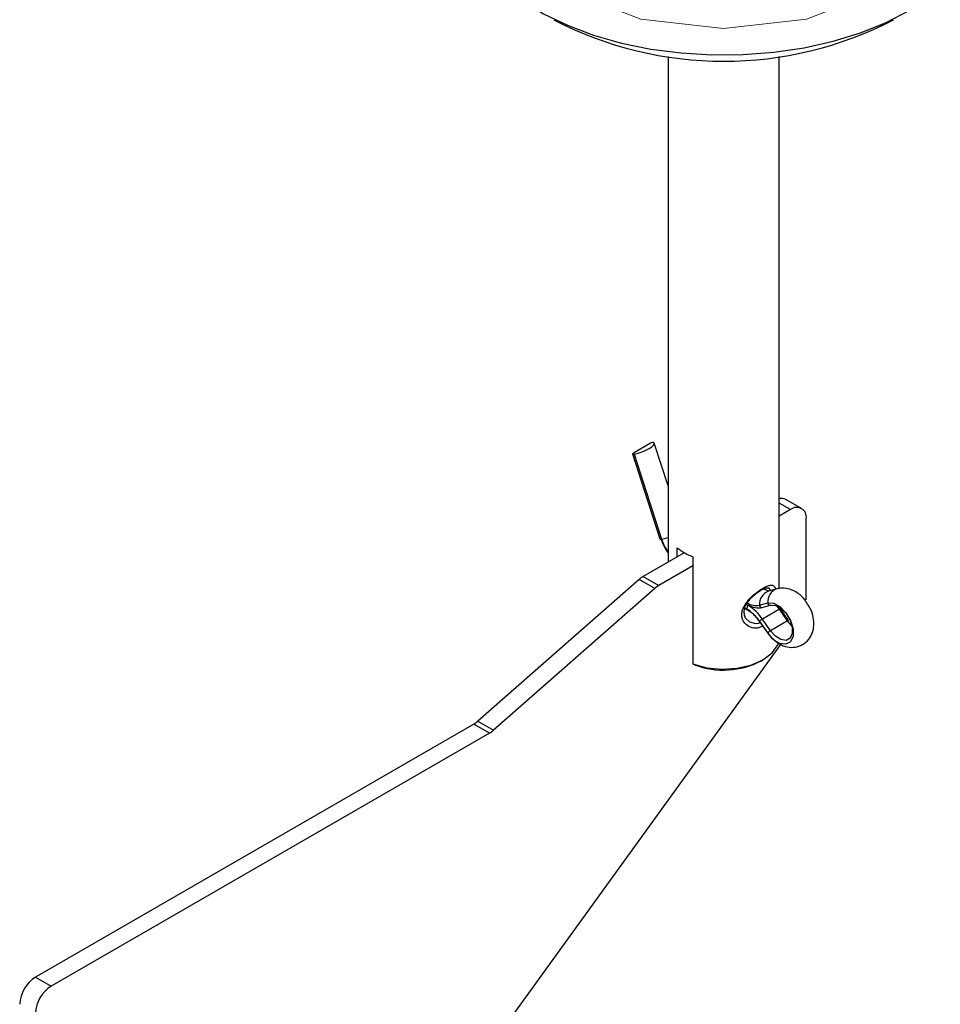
# Model space of a CAD drawing. Header units: millimetres. Extents: x 0 to 420, y 0 to 297.
# Tile 4 of 6: x 324 to 365, y 101 to 145. Entities that reach past the tile are written whole.
import ezdxf

# ---------------------------------------------------------------- set-up
doc = ezdxf.new("R2010")
doc.units = ezdxf.units.MM

msp = doc.modelspace()

# ---------------------------------------------------------------- linework, layer by layer
at = {"color": 7, "linetype": 'Continuous', "lineweight": 25}
for p, q in [((353.255, 143.445), (353.255, 120.713)), ((358.255, 119.523), (358.255, 143.445)), ((352.466, 126.054), (351.695, 125.61)), ((353.255, 124.138), (352.637, 126.062)), ((351.664, 125.576), (352.893, 121.754)), ((351.73, 125.569), (352.959, 121.747)), ((359.26, 123.124), (358.553, 123.532)), ((358.76, 123.075), (358.255, 122.783)), ((359.467, 119.009), (359.467, 122.666)), ((353.669, 120.952), (353.669, 121.36)), ((353.987, 121.136), (352.134, 120.066)), ((354.376, 120.952), (354.376, 116.135)), ((354.376, 120.544), (352.841, 119.657)), ((352.134, 120.066), (352.841, 119.657)), ((351.955, 119.936), (344.706, 113.559)), ((352.662, 119.527), (351.955, 119.936)), ((352.662, 119.527), (345.413, 113.151)), ((357.602, 119.481), (357.614, 119.475)), ((358.14, 119.506), (357.775, 119.404)), ((357.371, 118.772), (357.736, 118.874)), ((357.48, 118.666), (357.846, 118.768)), ((357.861, 118.774), (357.846, 118.768)), ((356.682, 118.638), (356.885, 118.521)), ((358.266, 118.594), (357.496, 118.15)), ((358.631, 118.071), (358.266, 118.594)), ((358.671, 118.087), (358.306, 118.61)), ((357.736, 117.529), (357.371, 118.052)), ((357.371, 118.052), (357.373, 118.043)), ((357.373, 118.043), (357.739, 117.52)), ((357.861, 117.626), (357.496, 118.15)), ((358.631, 118.071), (357.861, 117.626)), ((358.822, 117.851), (358.631, 118.071)), ((357.736, 117.529), (357.739, 117.52)), ((342.679, 95.362), (358.327, 117.007)), ((357.452, 116.277), (357.523, 116.318)), ((344.527, 113.429), (324.819, 102.052)), ((345.234, 113.021), (344.527, 113.429)), ((344.706, 113.559), (345.413, 113.151)), ((345.234, 113.021), (325.526, 101.644)), ((324.819, 102.052), (325.526, 101.644))]:
    msp.add_line(p, q, dxfattribs=at)
at = {"color": 8, "linetype": 'Continuous', "lineweight": 25}
for p, q in [((358.76, 123.075), (358.255, 123.366)), ((357.544, 119.502), (357.602, 119.481)), ((356.803, 118.597), (356.691, 118.662)), ((356.864, 118.755), (356.766, 118.812)), ((356.803, 118.597), (356.88, 118.524))]:
    msp.add_line(p, q, dxfattribs=at)
at = {"color": 7, "linetype": 'Continuous', "lineweight": 0, "flags": 128}
msp.add_lwpolyline([(348.869, 154.302), (346.758, 152.478), (346.017, 150.327), (346.758, 148.176), (348.869, 146.352), (352.028, 145.133), (355.755, 144.705), (359.482, 145.133), (362.641, 146.352), (364.752, 148.176), (365.493, 150.327), (364.752, 152.478), (362.641, 154.302), (359.482, 155.521), (355.755, 155.949), (352.028, 155.521), (348.869, 154.302)], dxfattribs=at)
at = {"color": 7, "linetype": 'Continuous', "lineweight": 25, "flags": 128}
for points in [[(344.078, 149.346), (344.245, 148.825), (344.634, 148.05), (345.178, 147.306), (345.871, 146.606), (346.703, 145.957), (347.662, 145.369), (348.735, 144.852), (349.906, 144.411), (351.159, 144.053), (352.476, 143.783), (353.84, 143.605), (355.231, 143.522), (356.628, 143.534), (358.014, 143.641), (359.368, 143.842), (360.671, 144.134), (361.906, 144.513), (363.053, 144.974), (364.099, 145.51)], [(351.73, 125.569), (351.909, 125.612), (352.091, 125.669), (352.262, 125.739), (352.412, 125.815), (352.529, 125.893), (352.607, 125.967), (352.639, 126.033), (352.623, 126.085)], [(351.695, 125.61), (351.679, 125.599), (351.668, 125.589), (351.664, 125.58), (351.666, 125.573), (351.674, 125.568), (351.689, 125.565), (351.708, 125.566), (351.73, 125.569)], [(357.865, 119.429), (357.799, 119.537), (357.658, 119.542), (357.56, 119.506), (357.443, 119.446), (357.315, 119.365), (357.181, 119.267), (356.923, 119.032), (356.729, 118.76), (356.674, 118.616), (356.655, 118.472), (356.674, 118.335), (356.729, 118.209), (356.923, 118.022), (357.181, 117.949), (357.316, 117.964), (357.444, 118.017), (357.444, 118.017)], [(357.861, 118.774), (358.084, 118.766), (358.331, 118.633), (358.562, 118.398), (358.739, 118.098), (358.836, 117.78), (358.836, 117.495), (358.739, 117.288), (358.562, 117.193), (358.331, 117.224), (358.084, 117.376), (357.861, 117.626)], [(358.266, 118.594), (358.196, 118.69), (358.158, 118.738)], [(354.376, 116.135), (354.992, 115.964), (355.664, 115.896), (356.343, 115.936), (356.979, 116.08), (357.523, 116.318), (357.935, 116.632), (358.185, 116.999), (358.214, 117.079)]]:
    msp.add_lwpolyline(points, dxfattribs=at)
at = {"color": 8, "linetype": 'Continuous', "lineweight": 25, "flags": 128}
for points in [[(352.959, 121.747), (353.138, 121.79), (353.255, 121.825)], [(352.893, 121.754), (352.895, 121.751), (352.903, 121.746), (352.917, 121.744), (352.936, 121.744), (352.959, 121.747)], [(357.736, 118.874), (357.998, 118.864), (358.287, 118.709), (358.557, 118.433), (358.765, 118.082), (358.878, 117.709), (358.878, 117.375), (358.765, 117.133), (358.557, 117.021), (358.292, 117.056)]]:
    msp.add_lwpolyline(points, dxfattribs=at)
at = {"color": 7, "linetype": 'Continuous', "lineweight": 25}
for centre, radius, start, end in [((355.755, 159.77), 16.537, 242.4912, 297.5034), ((352.579, 125.89), 0.199, 77.1659, 124.6926), ((358.362, 123.168), 0.412, 62.3107, 105.0329), ((359.036, 122.736), 0.437, 350.786, 129.2033), ((355.34, 122.576), 2.542, 198.0631, 214.8779), ((355.178, 123.156), 2.345, 229.9782, 250.0271), ((352.702, 119.095), 1.124, 120.3302, 131.629), ((353.409, 118.687), 1.124, 120.3302, 131.629), ((356.928, 118.64), 0.132, 118.8248, 198.7243), ((357.221, 119.512), 0.756, 236.3712, 281.4582), ((356.835, 118.834), 0.0478, 243.9425, 307.368), ((357.329, 119.495), 0.839, 236.3712, 281.4582), ((355.792, 117.005), 2.052, 33.901, 58.5179), ((355.838, 117.022), 1.847, 33.901, 58.5179), ((358.308, 118.547), 0.0634, 91.9535, 131.5807), ((357.691, 117.772), 0.425, 117.3096, 138.7276), ((358.673, 118.024), 0.0634, 91.9535, 131.5807), ((358.056, 117.249), 0.425, 117.3096, 138.7276), ((358.741, 118.147), 1.179, 211.5733, 247.6171), ((355.749, 119.5), 3.645, 249.1025, 297.8617), ((343.959, 114.399), 1.124, 300.3302, 311.629), ((344.666, 113.991), 1.124, 300.3302, 311.629), ((325.647, 100.757), 1.537, 122.6055, 177.3945), ((326.354, 100.349), 1.537, 122.6055, 177.3945)]:
    msp.add_arc(centre, radius, start, end, dxfattribs=at)
at = {"color": 8, "linetype": 'Continuous', "lineweight": 25}
for centre, radius, start, end in [((355.134, 122.457), 2.288, 198.0629, 214.7881), ((357.978, 118.83), 0.61, 109.4523, 185.441), ((358.344, 118.931), 0.61, 109.4627, 185.4404), ((357.468, 118.762), 0.097, 174.2723, 277.5045), ((357.833, 118.864), 0.097, 174.2723, 277.5045)]:
    msp.add_arc(centre, radius, start, end, dxfattribs=at)
at = {"color": 7, "linetype": 'Continuous', "lineweight": 25}
for points, knots in [([(357.523, 117.832), (357.47, 117.807), (357.365, 117.756), (357.144, 117.727), (356.878, 117.791), (356.675, 117.977), (356.586, 118.175), (356.563, 118.34), (356.586, 118.515), (356.674, 118.75), (356.877, 119.033), (357.144, 119.279), (357.364, 119.442), (357.524, 119.544), (357.671, 119.62), (357.841, 119.682), (357.995, 119.676), (358.073, 119.588), (358.091, 119.493), (358.093, 119.482)], [0, 0, 0, 0, 0.045823, 0.091707, 0.181953, 0.270629, 0.314816, 0.358502, 0.402497, 0.446677, 0.535551, 0.625719, 0.671496, 0.717259, 0.763414, 0.809053, 0.899402, 0.988272, 1, 1, 1, 1]), ([(359.567, 118.757), (359.519, 118.841), (359.393, 119.062), (359.104, 119.323), (358.752, 119.504), (358.421, 119.561), (358.223, 119.523), (358.14, 119.506)], [0, 0, 0, 0, 0.1591587, 0.4212804, 0.6481, 0.8521799, 1, 1, 1, 1]), ([(357.791, 119.408), (357.781, 119.406), (357.764, 119.404), (357.66, 119.453), (357.614, 119.475)], [0, 0, 0, 0, 0.548268, 1, 1, 1, 1]), ([(357.902, 117.318), (358.018, 117.212), (358.23, 117.02), (358.603, 116.882), (358.966, 116.866), (359.314, 116.982), (359.59, 117.217), (359.758, 117.526), (359.825, 117.867), (359.793, 118.236), (359.704, 118.55), (359.596, 118.713), (359.567, 118.757)], [0, 0, 0, 0, 0.130415, 0.237351, 0.338429, 0.438774, 0.545093, 0.641523, 0.737459, 0.841321, 0.956629, 1, 1, 1, 1]), ([(356.885, 118.521), (356.92, 118.499), (357.019, 118.437), (357.196, 118.278), (357.318, 118.117), (357.373, 118.043)], [0, 0, 0, 0, 0.233743, 0.652074, 1, 1, 1, 1]), ([(357.739, 117.52), (357.787, 117.446), (357.836, 117.371), (357.902, 117.318), (357.902, 117.318)], [0, 0, 0, 0, 0.994646, 1, 1, 1, 1])]:
    msp.add_open_spline(points, degree=3, knots=knots, dxfattribs=at)
msp.add_open_spline([(354.449, 116.095), (354.425, 116.108), (354.401, 116.121), (354.376, 116.135)], degree=3, dxfattribs=at)

doc.saveas('drawing.dxf')
